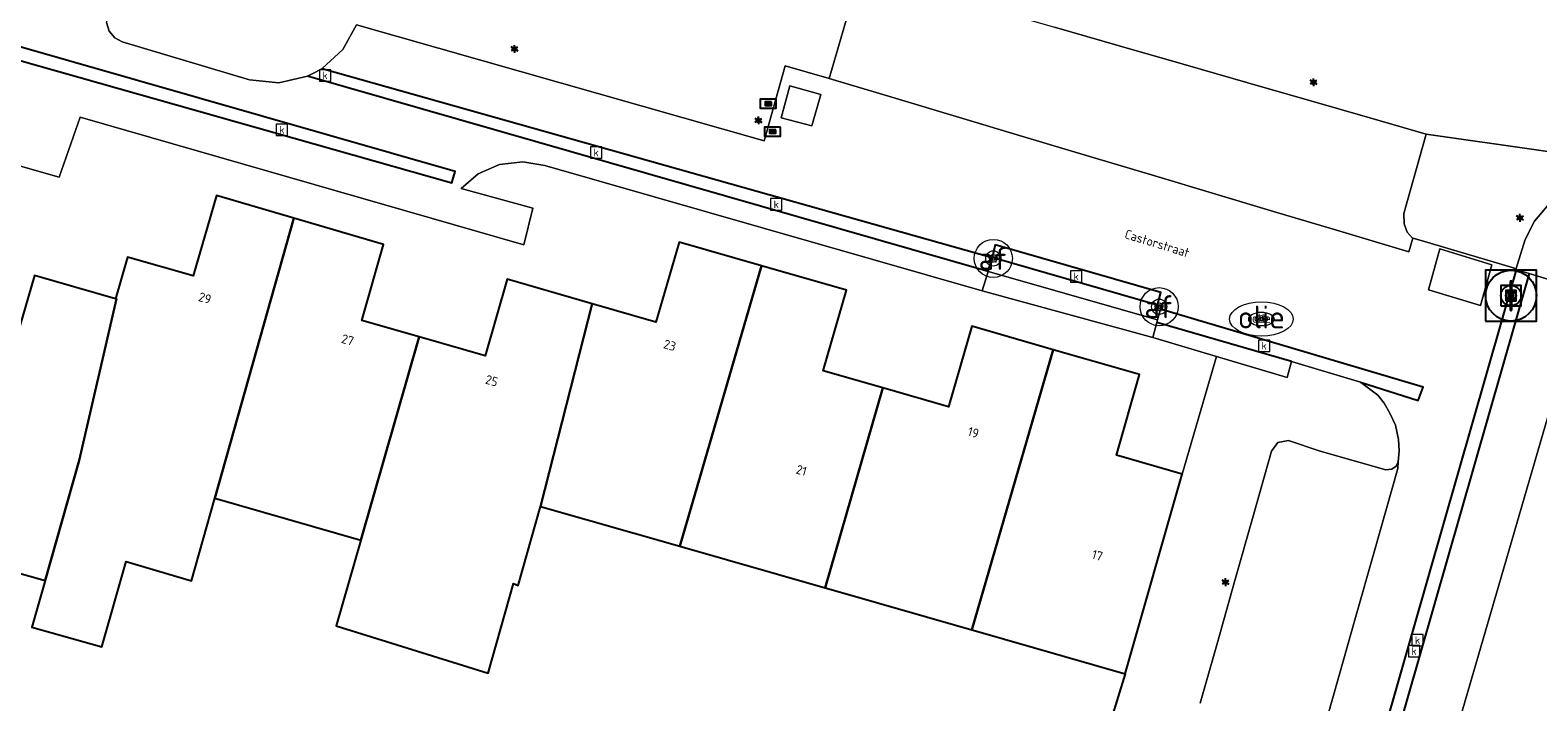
# Model space of a CAD drawing. Header units: metres. Extents: x 197147 to 199131, y 355511 to 356703.
# Tile 212 of 225: x 198919 to 198978, y 355929 to 355955. Entities that reach past the tile are written whole.
import ezdxf
from ezdxf.enums import TextEntityAlignment as Align

# ---------------------------------------------------------------- set-up
doc = ezdxf.new("R2010")
doc.units = ezdxf.units.M
for name, color, linetype, lineweight in [('B-WE-GR-BEPLANTING_CULTUUR_BOSPLANTSOEN-G', 252, 'GR-PLANTSOEN', 18), ('B-WE-GR-BEPLANTING_CULTUUR_HEESTERS-G', 252, 'Continuous', 18), ('B-WE-KL-BRANDSTOF_PUT-S', 252, 'Continuous', 25), ('B-WE-KL-BRANDSTOF_PUT-S @ 0.05', 252, 'Continuous', 25), ('B-WE-KL-BRANDSTOF_PUT-S @ 0.1', 252, 'Continuous', 25), ('B-WE-KL-BRANDSTOF_PUT-S @ 0.2', 252, 'Continuous', 25), ('B-WE-KL-BRANDSTOF_PUT-S @ 0.5 (1)', 252, 'Continuous', 25), ('B-WE-KL-BRANDSTOF_PUT-S @ 0.5 (2)', 252, 'Continuous', 25), ('B-WE-KL-ET_LS_OV_LICHTMAST-S', 252, 'Continuous', 25), ('B-WE-OG-BEBOUWING_STRAATNAAM-T18', 252, 'Continuous', 18), ('B-WE-OG-TERREIN_ERF-G', 252, 'Continuous', 18), ('B-WE-RI-GWA_KOLK-S', 252, 'Continuous', 25), ('B-WE-RI-GWA_RIOOLPUT-S', 252, 'Continuous', 25), ('B-WE-RI-GWA_RIOOLPUT-S @ 0.05', 252, 'Continuous', 25), ('B-WE-RI-GWA_RIOOLPUT-S @ 0.1', 252, 'Continuous', 25), ('B-WE-RI-GWA_RIOOLPUT-S @ 0.2', 252, 'Continuous', 25), ('B-WE-RI-GWA_RIOOLPUT-S @ 0.5 (1)', 252, 'Continuous', 25), ('B-WE-RI-GWA_RIOOLPUT-S @ 0.5 (2)', 252, 'Continuous', 25), ('B-WE-VH-ONVERHARD-G', 252, 'Continuous', 18), ('B-WE-VH-VERHARDING_BETONSTRAATSTEEN-G', 252, 'Continuous', 18), ('B-WE-VH-VERHARDING_HALFVERHARDING-G', 252, 'Continuous', 18), ('B-WE-VH-VERHARDING_OPEN-G', 252, 'Continuous', 18), ('B-WE-VH-VERHARDING_STRAATBAKSTEEN-G', 252, 'Continuous', 18), ('B-WE-VH-VERHARDING_TEGEL-G', 252, 'Continuous', 18), ('B-WE-VW-AFSLUITPAAL-S', 253, 'Continuous', 25), ('B-WE-VW-AFSLUITPAAL-S @ 0.05', 253, 'Continuous', 25), ('B-WE-VW-AFSLUITPAAL-S @ 0.1', 253, 'Continuous', 25), ('B-WE-VW-AFSLUITPAAL-S @ 0.2', 253, 'Continuous', 25), ('B-WE-VW-AFSLUITPAAL-S @ 0.5 (1)', 253, 'Continuous', 25), ('B-WE-VW-AFSLUITPAAL-S @ 0.5 (2)', 253, 'Continuous', 25), ('X-XX-AL-ALGEMEEN-G', 7, 'Continuous', 18)]:
    doc.layers.add(name, color=color, linetype=linetype, lineweight=lineweight)
for name, color, linetype in [('B-WE-IE-TERREINAFSCHEIDING_KUNSTMATIG_HEKWERK-G', 252, 'IE-TERREINAFSCHEIDING-KUNSTMATIG'), ('B-WE-KL-DATA_CAI-S', 252, 'Continuous'), ('B-WE-KL-DATA_CAI-S @ 0.05', 252, 'Continuous'), ('B-WE-KL-DATA_CAI-S @ 0.1', 252, 'Continuous'), ('B-WE-KL-DATA_CAI-S @ 0.2', 252, 'Continuous'), ('B-WE-KL-DATA_CAI-S @ 0.5 (1)', 252, 'Continuous'), ('B-WE-KL-DATA_CAI-S @ 0.5 (2)', 252, 'Continuous'), ('B-WE-OG-BEBOUWING-GV', 252, 'Continuous'), ('B-WE-OG-BEBOUWING_HUISNUMMER-T18', 252, 'Continuous'), ('B-WE-VH-GOOT-G', 253, 'Continuous')]:
    doc.layers.add(name, color=color, linetype=linetype)
doc.styles.add('NLCS-ISO', font='NLCS-ISO.ttf')
doc.styles.add('NLCS-ISO-ANNOTATIEF-T18', font='NLCS-ISO.ttf', dxfattribs={"height": 1.8})
doc.styles.add('NLCS-ISO-M-T18', font='NLCS-ISO.ttf', dxfattribs={"height": 1.8})
doc.linetypes.add('GR-PLANTSOEN', pattern='A,0,[179,NLCS.SHX,S=2,R=0,X=0,Y=0],-4', length=4)
doc.linetypes.add('IE-TERREINAFSCHEIDING-KUNSTMATIG', pattern='A,4,[82,NLCS.SHX,S=0.75,R=90,X=0,Y=0],4,-2', length=10)

# ---------------------------------------------------------------- blocks, each defined once
blk = doc.blocks.new('SKL-DATA_TERREINKAST-SO')
for q in [(-0.2, 0.2), (0.2, 0.2)]:
    blk.add_line((0, -0.21), q)
at = {"flags": 128}
blk.add_lwpolyline([(0.63, 0.35), (-0.63, 0.35), (-0.63, -0.35), (0.63, -0.35)], close=True, dxfattribs=at)
at = {"style": 'NLCS-ISO'}
blk.add_attdef('TYPE', text='', height=0.35, dxfattribs=at).set_placement((-0.03, 0.69), align=Align.MIDDLE_CENTER)
blk = doc.blocks.new('*U835')
at = {"layer": 'B-WE-KL-DATA_CAI-S @ 0.05', "xscale": 0.05, "yscale": 0.05, "zscale": 0.05}
blk.add_blockref('SKL-DATA_TERREINKAST-SO', (198948.285, 355951.016), dxfattribs=at)
at = {"layer": 'B-WE-KL-DATA_CAI-S @ 0.1', "xscale": 0.1, "yscale": 0.1, "zscale": 0.1}
blk.add_blockref('SKL-DATA_TERREINKAST-SO', (198948.285, 355951.016), dxfattribs=at)
at = {"layer": 'B-WE-KL-DATA_CAI-S @ 0.2', "xscale": 0.2, "yscale": 0.2, "zscale": 0.2}
blk.add_blockref('SKL-DATA_TERREINKAST-SO', (198948.285, 355951.016), dxfattribs=at)
at = {"layer": 'B-WE-KL-DATA_CAI-S @ 0.5 (1)', "xscale": 0.5, "yscale": 0.5, "zscale": 0.5}
blk.add_blockref('SKL-DATA_TERREINKAST-SO', (198948.285, 355951.016), dxfattribs=at)
at = {"layer": 'B-WE-KL-DATA_CAI-S @ 0.5 (2)', "xscale": 0.5, "yscale": 0.5, "zscale": 0.5}
blk.add_blockref('SKL-DATA_TERREINKAST-SO', (198948.285, 355951.016), dxfattribs=at)
blk = doc.blocks.new('*U838')
at = {"layer": 'B-WE-KL-DATA_CAI-S @ 0.05', "xscale": 0.05, "yscale": 0.05, "zscale": 0.05}
blk.add_blockref('SKL-DATA_TERREINKAST-SO', (198948.112, 355952.11), dxfattribs=at)
at = {"layer": 'B-WE-KL-DATA_CAI-S @ 0.1', "xscale": 0.1, "yscale": 0.1, "zscale": 0.1}
blk.add_blockref('SKL-DATA_TERREINKAST-SO', (198948.112, 355952.11), dxfattribs=at)
at = {"layer": 'B-WE-KL-DATA_CAI-S @ 0.2', "xscale": 0.2, "yscale": 0.2, "zscale": 0.2}
blk.add_blockref('SKL-DATA_TERREINKAST-SO', (198948.112, 355952.11), dxfattribs=at)
at = {"layer": 'B-WE-KL-DATA_CAI-S @ 0.5 (1)', "xscale": 0.5, "yscale": 0.5, "zscale": 0.5}
blk.add_blockref('SKL-DATA_TERREINKAST-SO', (198948.112, 355952.11), dxfattribs=at)
at = {"layer": 'B-WE-KL-DATA_CAI-S @ 0.5 (2)', "xscale": 0.5, "yscale": 0.5, "zscale": 0.5}
blk.add_blockref('SKL-DATA_TERREINKAST-SO', (198948.112, 355952.11), dxfattribs=at)
blk = doc.blocks.new('B-SIE-WEG_LICHTMAST-SO')
at = {"ltscale": 0.1}
for p, q in [((-0.33, 0.19), (-0.67, 0.39)), ((0, 0.39), (0, 0.77)), ((0.33, 0.19), (0.67, 0.39)), ((-0.33, -0.19), (-0.67, -0.39)), ((0, -0.39), (0, -0.77)), ((0.33, -0.19), (0.67, -0.39))]:
    blk.add_line(p, q, dxfattribs=at)
at = {"flags": 128}
for points in [[(-0.35, 0.15), (0.35, 0.15)], [(-0.35, -0.15), (0.35, -0.15)]]:
    blk.add_lwpolyline(points, dxfattribs=at)
at = {"ltscale": 0.1}
blk.add_circle((0, 0), 0.386, dxfattribs=at)
at = {"style": 'NLCS-ISO'}
blk.add_attdef('TYPE', text='', height=0.549, dxfattribs=at).set_placement((0, 0.77), align=Align.BOTTOM_CENTER)
blk = doc.blocks.new('SVW-AFSLUITPAAL-SO')
at = {"lineweight": 18}
blk.add_circle((0, 0), 1.5, dxfattribs=at)
at = {"lineweight": 18, "style": 'NLCS-ISO'}
blk.add_text('af', height=1.8, dxfattribs=at).set_placement((0, 0), align=Align.MIDDLE_CENTER)
blk = doc.blocks.new('*U883')
at = {"layer": 'B-WE-VW-AFSLUITPAAL-S @ 0.05', "xscale": 0.05, "yscale": 0.05, "zscale": 0.05}
blk.add_blockref('SVW-AFSLUITPAAL-SO', (198963.496, 355944.126), dxfattribs=at)
at = {"layer": 'B-WE-VW-AFSLUITPAAL-S @ 0.1', "xscale": 0.1, "yscale": 0.1, "zscale": 0.1}
blk.add_blockref('SVW-AFSLUITPAAL-SO', (198963.496, 355944.126), dxfattribs=at)
at = {"layer": 'B-WE-VW-AFSLUITPAAL-S @ 0.2', "xscale": 0.2, "yscale": 0.2, "zscale": 0.2}
blk.add_blockref('SVW-AFSLUITPAAL-SO', (198963.496, 355944.126), dxfattribs=at)
at = {"layer": 'B-WE-VW-AFSLUITPAAL-S @ 0.5 (1)', "xscale": 0.5, "yscale": 0.5, "zscale": 0.5}
blk.add_blockref('SVW-AFSLUITPAAL-SO', (198963.496, 355944.126), dxfattribs=at)
at = {"layer": 'B-WE-VW-AFSLUITPAAL-S @ 0.5 (2)', "xscale": 0.5, "yscale": 0.5, "zscale": 0.5}
blk.add_blockref('SVW-AFSLUITPAAL-SO', (198963.496, 355944.126), dxfattribs=at)
blk = doc.blocks.new('*U888')
at = {"layer": 'B-WE-VW-AFSLUITPAAL-S @ 0.05', "xscale": 0.05, "yscale": 0.05, "zscale": 0.05}
blk.add_blockref('SVW-AFSLUITPAAL-SO', (198956.97, 355946.025), dxfattribs=at)
at = {"layer": 'B-WE-VW-AFSLUITPAAL-S @ 0.1', "xscale": 0.1, "yscale": 0.1, "zscale": 0.1}
blk.add_blockref('SVW-AFSLUITPAAL-SO', (198956.97, 355946.025), dxfattribs=at)
at = {"layer": 'B-WE-VW-AFSLUITPAAL-S @ 0.2', "xscale": 0.2, "yscale": 0.2, "zscale": 0.2}
blk.add_blockref('SVW-AFSLUITPAAL-SO', (198956.97, 355946.025), dxfattribs=at)
at = {"layer": 'B-WE-VW-AFSLUITPAAL-S @ 0.5 (1)', "xscale": 0.5, "yscale": 0.5, "zscale": 0.5}
blk.add_blockref('SVW-AFSLUITPAAL-SO', (198956.97, 355946.025), dxfattribs=at)
at = {"layer": 'B-WE-VW-AFSLUITPAAL-S @ 0.5 (2)', "xscale": 0.5, "yscale": 0.5, "zscale": 0.5}
blk.add_blockref('SVW-AFSLUITPAAL-SO', (198956.97, 355946.025), dxfattribs=at)
blk = doc.blocks.new('BGT-KOLK-SO')
at = {"color": 0, "linetype": 'ByBlock', "lineweight": 18}
blk.add_lwpolyline([(-0.045, -0.045), (0.045, -0.045), (0.045, 0.045), (-0.045, 0.045)], close=True, dxfattribs=at)
at = {"color": 0, "linetype": 'ByBlock', "lineweight": 18, "style": 'NLCS-ISO-M-T18'}
blk.add_text('k', height=0.06, dxfattribs=at).set_placement((0, 0), align=Align.MIDDLE_CENTER)
blk = doc.blocks.new('SKL-BENZINEPUT_OLIEPUT-SO')
at = {"color": 0, "linetype": 'ByBlock', "lineweight": 18}
blk.add_ellipse((0, 0), major_axis=(2.5, 0), ratio=0.54, dxfattribs=at)
at = {"color": 0, "linetype": 'ByBlock', "lineweight": 18, "style": 'NLCS-ISO'}
blk.add_text('olie', height=1.8, dxfattribs=at).set_placement((0, 0.16), align=Align.MIDDLE_CENTER)
blk = doc.blocks.new('*U1107')
at = {"layer": 'B-WE-KL-BRANDSTOF_PUT-S @ 0.05', "xscale": 0.05, "yscale": 0.05, "zscale": 0.05}
blk.add_blockref('SKL-BENZINEPUT_OLIEPUT-SO', (198967.521, 355943.64), dxfattribs=at)
at = {"layer": 'B-WE-KL-BRANDSTOF_PUT-S @ 0.1', "xscale": 0.1, "yscale": 0.1, "zscale": 0.1}
blk.add_blockref('SKL-BENZINEPUT_OLIEPUT-SO', (198967.521, 355943.64), dxfattribs=at)
at = {"layer": 'B-WE-KL-BRANDSTOF_PUT-S @ 0.2', "xscale": 0.2, "yscale": 0.2, "zscale": 0.2}
blk.add_blockref('SKL-BENZINEPUT_OLIEPUT-SO', (198967.521, 355943.64), dxfattribs=at)
at = {"layer": 'B-WE-KL-BRANDSTOF_PUT-S @ 0.5 (1)', "xscale": 0.5, "yscale": 0.5, "zscale": 0.5}
blk.add_blockref('SKL-BENZINEPUT_OLIEPUT-SO', (198967.521, 355943.64), dxfattribs=at)
at = {"layer": 'B-WE-KL-BRANDSTOF_PUT-S @ 0.5 (2)', "xscale": 0.5, "yscale": 0.5, "zscale": 0.5}
blk.add_blockref('SKL-BENZINEPUT_OLIEPUT-SO', (198967.521, 355943.64), dxfattribs=at)
blk = doc.blocks.new('SRI-PUT_INSPECTIE-SO')
at = {"lineweight": -3, "flags": 128}
blk.add_lwpolyline([(-2, -2), (2, -2), (2, 2), (-2, 2)], close=True, dxfattribs=at)
at = {"lineweight": -3, "ltscale": 1.5}
blk.add_circle((0, 0), 2, dxfattribs=at)
at = {"ltscale": 0.1, "style": 'NLCS-ISO'}
blk.add_text('I', height=2.5, dxfattribs=at).set_placement((0, -0.01), align=Align.MIDDLE_CENTER)
blk = doc.blocks.new('*U1110')
at = {"layer": 'B-WE-RI-GWA_RIOOLPUT-S @ 0.05', "xscale": 0.05, "yscale": 0.05, "zscale": 0.05}
blk.add_blockref('SRI-PUT_INSPECTIE-SO', (198977.343, 355944.563), dxfattribs=at)
at = {"layer": 'B-WE-RI-GWA_RIOOLPUT-S @ 0.1', "xscale": 0.1, "yscale": 0.1, "zscale": 0.1}
blk.add_blockref('SRI-PUT_INSPECTIE-SO', (198977.343, 355944.563), dxfattribs=at)
at = {"layer": 'B-WE-RI-GWA_RIOOLPUT-S @ 0.2', "xscale": 0.2, "yscale": 0.2, "zscale": 0.2}
blk.add_blockref('SRI-PUT_INSPECTIE-SO', (198977.343, 355944.563), dxfattribs=at)
at = {"layer": 'B-WE-RI-GWA_RIOOLPUT-S @ 0.5 (1)', "xscale": 0.5, "yscale": 0.5, "zscale": 0.5}
blk.add_blockref('SRI-PUT_INSPECTIE-SO', (198977.343, 355944.563), dxfattribs=at)
at = {"layer": 'B-WE-RI-GWA_RIOOLPUT-S @ 0.5 (2)', "xscale": 0.5, "yscale": 0.5, "zscale": 0.5}
blk.add_blockref('SRI-PUT_INSPECTIE-SO', (198977.343, 355944.563), dxfattribs=at)

msp = doc.modelspace()

# ---------------------------------------------------------------- linework, layer by layer
at = {"layer": 'B-WE-GR-BEPLANTING_CULTUUR_BOSPLANTSOEN-G', "ltscale": 0.2, "flags": 128}
msp.add_lwpolyline([(198929.975, 355953.192), (198930.273, 355953.333), (198930.557, 355953.501), (198931.371, 355954.248), (198931.912, 355955.211), (198947.947, 355950.656), (198948.777, 355953.603), (198950.505, 355953.103), (198951.615, 355956.892), (198951.826, 355957.156), (198952.162, 355957.193), (198954.295, 355956.58), (198956.863, 355955.842), (198959.383, 355955.118), (198961.921, 355954.388), (198964.443, 355953.664), (198966.988, 355952.932), (198969.415, 355952.235), (198971.792, 355951.551), (198974.001, 355950.917), (198983.127, 355949.62), (198983.702, 355949.48), (199003.581, 355946.425), (199005.233, 355946.346), (199006.9, 355946.577), (199008.494, 355947.115), (199009.936, 355947.925), (199010.51, 355948.333), (199010.961, 355948.652), (199011.589, 355949.096), (199012.808, 355949.66), (199014.109, 355949.994), (199015.427, 355950.086), (199015.442, 355950.232), (198902.429, 355969.81), (198900.797, 355963.761), (198900.282, 355961.852), (198900.335, 355961.801), (198901.362, 355961.505), (198901.316, 355961.368), (198900.853, 355959.798), (198900.887, 355959.491), (198900.893, 355959.436), (198901.19, 355959.185), (198903.119, 355958.618), (198903.519, 355958.669), (198903.549, 355958.707), (198903.739, 355958.944), (198904.217, 355960.691), (198904.501, 355961.726), (198904.668, 355962.344), (198905.312, 355964.631), (198905.512, 355964.885), (198905.833, 355964.922), (198908.022, 355964.294), (198910.569, 355963.564), (198913.116, 355962.833), (198915.664, 355962.103), (198918.211, 355961.372), (198920.758, 355960.642), (198922.898, 355960.028), (198923.154, 355959.824), (198923.192, 355959.498), (198922.098, 355955.632), (198922.069, 355955.306), (198922.173, 355954.969), (198922.402, 355954.699), (198922.692, 355954.549), (198927.693, 355953.052), (198928.846, 355952.93), (198929.975, 355953.192)], close=True, dxfattribs=at)
at = {"layer": 'B-WE-GR-BEPLANTING_CULTUUR_HEESTERS-G', "ltscale": 0.2, "flags": 128}
msp.add_lwpolyline([(198973.124, 355947.798), (198973.14, 355947.392), (198973.256, 355947.063), (198973.467, 355946.821), (198973.482, 355946.817), (198973.804, 355946.735), (198977.483, 355945.637), (198977.487, 355945.603), (198977.529, 355945.59), (198977.897, 355946.776), (198978.266, 355947.488), (198978.844, 355948.169), (198979.511, 355948.624), (198980.571, 355949.198), (198981.426, 355949.553), (198982.2, 355949.64), (198983.127, 355949.62), (198974.001, 355950.917), (198973.124, 355947.798)], close=True, dxfattribs=at)
msp.add_lwpolyline([(198965.109, 355928.524), (198965.787, 355930.919), (198966.476, 355933.351), (198967.17, 355935.799), (198967.17, 355935.799), (198967.919, 355938.443), (198968.171, 355938.785), (198968.59, 355938.858), (198969.838, 355938.437), (198972.413, 355937.708), (198972.652, 355937.737), (198972.823, 355937.854), (198972.903, 355938.021), (198972.941, 355938.453), (198972.914, 355938.902), (198972.799, 355939.46), (198972.571, 355939.936), (198972.353, 355940.336), (198972.1, 355940.644), (198971.423, 355941.159), (198968.706, 355941.964), (198968.537, 355941.345), (198965.748, 355942.171), (198964.403, 355937.54), (198962.155, 355929.686), (198961.612, 355927.894)], dxfattribs=at)
at = {"layer": 'B-WE-IE-TERREINAFSCHEIDING_KUNSTMATIG_HEKWERK-G', "ltscale": 0.2, "flags": 128}
msp.add_lwpolyline([(198962.155, 355929.686), (198961.612, 355927.894)], dxfattribs=at)
at = {"layer": 'B-WE-OG-BEBOUWING-GV', "ltscale": 0.2, "flags": 128}
for points in [[(198919.653, 355933.351), (198919.135, 355931.518), (198921.888, 355930.741), (198922.846, 355934.103), (198925.411, 355933.348), (198926.327, 355936.593), (198929.438, 355947.609), (198926.396, 355948.5), (198925.48, 355945.341), (198922.897, 355946.074), (198922.428, 355944.44), (198922.46, 355944.431), (198920.994, 355938.073), (198919.653, 355933.351)], [(198934.372, 355942.937), (198932.117, 355943.587), (198932.977, 355946.573), (198929.438, 355947.609), (198926.327, 355936.593), (198932.078, 355934.943), (198934.372, 355942.937)], [(198947.853, 355945.735), (198944.604, 355946.665), (198943.691, 355943.513), (198941.187, 355944.236), (198939.149, 355936.272), (198944.634, 355934.702), (198947.853, 355945.735)], [(198952.626, 355940.93), (198950.28, 355941.602), (198951.19, 355944.779), (198947.853, 355945.735), (198944.634, 355934.702), (198950.353, 355933.065), (198952.626, 355940.93)], [(198922.428, 355944.44), (198919.237, 355945.356), (198918.316, 355942.189), (198915.617, 355942.969), (198913.376, 355935.123), (198919.653, 355933.351), (198920.994, 355938.073), (198922.46, 355944.431), (198922.428, 355944.44)], [(198931.111, 355931.573), (198937.087, 355929.713), (198938.082, 355933.233), (198938.27, 355933.163), (198939.149, 355936.272), (198941.187, 355944.236), (198937.84, 355945.203), (198936.973, 355942.188), (198934.372, 355942.937), (198932.078, 355934.943), (198931.111, 355931.573)], [(198956.13, 355931.411), (198959.327, 355942.433), (198956.12, 355943.356), (198955.213, 355940.189), (198952.626, 355940.93), (198950.353, 355933.065), (198950.679, 355932.972), (198956.13, 355931.411)], [(198959.327, 355942.433), (198956.13, 355931.411), (198956.171, 355931.399), (198962.155, 355929.686), (198964.403, 355937.54), (198961.818, 355938.291), (198962.722, 355941.456), (198959.327, 355942.433)]]:
    msp.add_lwpolyline(points, close=True, dxfattribs=at)
at = {"layer": 'B-WE-OG-TERREIN_ERF-G', "ltscale": 0.2, "flags": 128}
for points in [[(198918.316, 355942.189), (198919.237, 355945.356), (198922.428, 355944.44), (198922.897, 355946.074), (198925.48, 355945.341), (198926.396, 355948.5), (198929.438, 355947.609), (198932.977, 355946.573), (198932.117, 355943.587), (198934.372, 355942.937), (198936.973, 355942.188), (198937.84, 355945.203), (198941.187, 355944.236), (198943.691, 355943.513), (198944.604, 355946.665), (198947.853, 355945.735), (198951.19, 355944.779), (198950.28, 355941.602), (198952.626, 355940.93), (198955.213, 355940.189), (198956.12, 355943.356), (198959.327, 355942.433), (198962.722, 355941.456), (198961.818, 355938.291), (198964.403, 355937.54), (198965.748, 355942.171), (198963.242, 355942.913), (198956.53, 355944.752), (198939.326, 355949.678), (198938.455, 355949.827), (198937.54, 355949.717), (198936.697, 355949.347), (198936.022, 355948.777), (198938.844, 355947.997), (198938.488, 355946.557), (198921.038, 355951.581), (198920.206, 355949.223), (198906.187, 355953.22)], [(198961.612, 355927.894), (198962.155, 355929.686), (198956.171, 355931.399), (198956.13, 355931.411), (198950.679, 355932.972), (198950.353, 355933.065), (198944.634, 355934.702), (198939.149, 355936.272), (198938.27, 355933.163), (198938.082, 355933.233), (198937.087, 355929.713), (198931.111, 355931.573), (198932.078, 355934.943), (198926.327, 355936.593), (198925.411, 355933.348), (198922.846, 355934.103), (198921.888, 355930.741), (198919.135, 355931.518), (198919.653, 355933.351), (198913.376, 355935.123)]]:
    msp.add_lwpolyline(points, dxfattribs=at)
msp.add_lwpolyline([(198985.13, 355928.94), (198985.814, 355931.309), (198984.536, 355931.687), (198985.522, 355935.108), (198986.436, 355938.28), (198987.708, 355937.917), (198988.428, 355940.426), (198988.452, 355940.51), (198979.736, 355943.035), (198979.697, 355942.902), (198973.014, 355919.925), (198972.996, 355919.814), (198975.942, 355918.956), (198981.75, 355917.199), (198982.509, 355919.788), (198981.233, 355920.148), (198982.184, 355923.461), (198983.127, 355926.747), (198984.393, 355926.388), (198985.13, 355928.94)], close=True, dxfattribs=at)
at = {"layer": 'B-WE-VH-GOOT-G', "ltscale": 0.2, "flags": 128}
for points in [[(198905.9, 355957.484), (198907.86, 355956.881), (198935.655, 355948.995), (198935.791, 355949.443), (198907.981, 355957.422), (198906.023, 355958.013)], [(198956.77, 355945.517), (198929.975, 355953.192)], [(198930.557, 355953.501), (198956.923, 355946.063)], [(198956.77, 355945.517), (198956.923, 355946.063)], [(198963.434, 355944.186), (198963.568, 355944.685), (198957.047, 355946.554), (198956.923, 355946.063)], [(198963.434, 355944.186), (198956.923, 355946.063)], [(198970.037, 355919.362), (198977.563, 355945.58)], [(198978.063, 355945.426), (198970.559, 355919.275)], [(198963.555, 355944.03), (198963.584, 355944.132), (198963.434, 355944.186)], [(198971.423, 355941.159), (198973.696, 355940.442), (198973.889, 355940.961), (198963.555, 355944.03)], [(198968.706, 355941.964), (198963.409, 355943.509)]]:
    msp.add_lwpolyline(points, dxfattribs=at)
at = {"layer": 'B-WE-VH-ONVERHARD-G', "ltscale": 0.2, "flags": 128}
msp.add_lwpolyline([(198948.622, 355951.562), (198949.833, 355951.239), (198950.176, 355952.475), (198948.96, 355952.808), (198948.622, 355951.562)], close=True, dxfattribs=at)
at = {"layer": 'B-WE-VH-VERHARDING_BETONSTRAATSTEEN-G', "ltscale": 0.2, "flags": 128}
for points in [[(198951.615, 355956.892), (198950.505, 355953.103), (198953.112, 355952.324), (198955.636, 355951.57), (198958.167, 355950.813), (198960.681, 355950.062), (198963.193, 355949.312), (198965.732, 355948.553), (198968.134, 355947.835), (198970.564, 355947.109), (198970.564, 355947.109), (198973.328, 355946.283), (198973.482, 355946.817), (198973.467, 355946.821), (198973.256, 355947.063), (198973.14, 355947.392), (198973.124, 355947.798), (198974.001, 355950.917), (198971.792, 355951.551), (198969.415, 355952.235), (198966.988, 355952.932), (198964.443, 355953.664), (198961.921, 355954.388), (198959.383, 355955.118)], [(198969.876, 355927.133), (198970.569, 355929.576), (198971.253, 355931.988), (198971.946, 355934.428), (198972.893, 355937.766), (198972.903, 355938.021), (198972.903, 355938.021), (198972.823, 355937.854), (198972.652, 355937.737), (198972.413, 355937.708), (198969.838, 355938.437), (198968.59, 355938.858), (198968.171, 355938.785), (198967.919, 355938.443), (198967.17, 355935.799), (198966.476, 355933.351), (198965.787, 355930.919), (198965.109, 355928.524)]]:
    msp.add_lwpolyline(points, dxfattribs=at)
at = {"layer": 'B-WE-VH-VERHARDING_HALFVERHARDING-G', "ltscale": 0.2, "flags": 128}
msp.add_lwpolyline([(198963.409, 355943.509), (198963.437, 355943.608), (198956.77, 355945.517), (198956.53, 355944.752), (198963.242, 355942.913), (198963.409, 355943.509)], close=True, dxfattribs=at)
at = {"layer": 'B-WE-VH-VERHARDING_OPEN-G', "ltscale": 0.2, "flags": 128}
msp.add_lwpolyline([(198974.542, 355946.405), (198974.099, 355944.793), (198976.138, 355944.168), (198976.588, 355945.779), (198974.542, 355946.405)], close=True, dxfattribs=at)
at = {"layer": 'B-WE-VH-VERHARDING_STRAATBAKSTEEN-G', "ltscale": 0.2, "flags": 128}
for points in [[(198907.981, 355957.422), (198935.791, 355949.443), (198935.655, 355948.995), (198907.86, 355956.881)], [(198906.187, 355953.22), (198920.206, 355949.223), (198921.038, 355951.581), (198938.488, 355946.557), (198938.844, 355947.997), (198936.022, 355948.777), (198936.697, 355949.347), (198937.54, 355949.717), (198938.455, 355949.827), (198939.326, 355949.678), (198956.53, 355944.752), (198956.77, 355945.517), (198929.975, 355953.192), (198928.846, 355952.93), (198927.693, 355953.052), (198922.692, 355954.549), (198922.402, 355954.699), (198922.173, 355954.969), (198922.069, 355955.306)], [(198970.037, 355919.362), (198977.563, 355945.58), (198977.529, 355945.59), (198977.487, 355945.603), (198977.483, 355945.637), (198973.804, 355946.735), (198973.482, 355946.817), (198973.328, 355946.283), (198973.328, 355946.283), (198970.564, 355947.109), (198968.134, 355947.835), (198965.732, 355948.553), (198963.193, 355949.312), (198960.681, 355950.062), (198958.167, 355950.813), (198955.636, 355951.57), (198953.112, 355952.324), (198950.505, 355953.103), (198948.777, 355953.603), (198947.947, 355950.656), (198931.912, 355955.211), (198931.371, 355954.248), (198930.557, 355953.501), (198956.923, 355946.063), (198957.047, 355946.554), (198963.568, 355944.685), (198963.434, 355944.186), (198963.584, 355944.132), (198963.555, 355944.03), (198973.889, 355940.961), (198973.696, 355940.442), (198971.423, 355941.159), (198972.1, 355940.644), (198972.353, 355940.336), (198972.571, 355939.936), (198972.799, 355939.46), (198972.914, 355938.902), (198972.941, 355938.453), (198972.903, 355938.021), (198972.893, 355937.766), (198971.946, 355934.428), (198971.253, 355931.988), (198970.569, 355929.576), (198969.876, 355927.133)]]:
    msp.add_lwpolyline(points, dxfattribs=at)
for points in [[(198948.622, 355951.562), (198948.96, 355952.808), (198950.176, 355952.475), (198949.833, 355951.239), (198948.622, 355951.562)], [(198963.434, 355944.186), (198956.923, 355946.063), (198956.77, 355945.517), (198963.437, 355943.608), (198963.555, 355944.03), (198963.584, 355944.132), (198963.434, 355944.186)], [(198974.542, 355946.405), (198976.588, 355945.779), (198976.138, 355944.168), (198974.099, 355944.793), (198974.542, 355946.405)], [(198978.063, 355945.426), (198970.559, 355919.275), (198972.901, 355918.885), (198972.903, 355919.243), (198972.996, 355919.814), (198973.014, 355919.925), (198979.697, 355942.902), (198979.736, 355943.035), (198980.237, 355944.759), (198978.063, 355945.426)], [(198968.706, 355941.964), (198963.409, 355943.509), (198963.242, 355942.913), (198965.748, 355942.171), (198968.537, 355941.345), (198968.706, 355941.964)]]:
    msp.add_lwpolyline(points, close=True, dxfattribs=at)
at = {"layer": 'B-WE-VH-VERHARDING_TEGEL-G', "ltscale": 0.2, "flags": 128}
for points in [[(198900.162, 355961.772), (198900.13, 355961.781), (198896.344, 355948.491), (198896.897, 355948.353), (198899.938, 355959.196), (198905.9, 355957.484), (198907.86, 355956.881), (198935.655, 355948.995), (198935.791, 355949.443), (198907.981, 355957.422), (198906.023, 355958.013), (198903.549, 355958.707), (198903.519, 355958.669), (198903.119, 355958.618), (198901.19, 355959.185), (198900.893, 355959.436), (198900.887, 355959.491), (198900.062, 355959.685), (198900.626, 355961.581), (198900.177, 355961.719), (198900.162, 355961.772)], [(198930.557, 355953.501), (198930.273, 355953.333), (198929.975, 355953.192), (198956.77, 355945.517), (198956.923, 355946.063), (198930.557, 355953.501)], [(198980.237, 355944.759), (198980.769, 355946.469), (198980.984, 355946.829), (198981.293, 355947.122), (198981.62, 355947.372), (198982.007, 355947.53), (198982.446, 355947.567), (198983.502, 355947.466), (198983.702, 355949.48), (198983.127, 355949.62), (198982.2, 355949.64), (198981.426, 355949.553), (198980.571, 355949.198), (198979.511, 355948.624), (198978.844, 355948.169), (198978.266, 355947.488), (198977.897, 355946.776), (198977.529, 355945.59), (198977.563, 355945.58), (198978.063, 355945.426), (198980.237, 355944.759)], [(198963.434, 355944.186), (198963.568, 355944.685), (198957.047, 355946.554), (198956.923, 355946.063), (198963.434, 355944.186)], [(198978.063, 355945.426), (198977.563, 355945.58), (198970.037, 355919.362), (198970.559, 355919.275), (198978.063, 355945.426)], [(198963.437, 355943.608), (198963.409, 355943.509), (198968.706, 355941.964), (198971.423, 355941.159), (198973.696, 355940.442), (198973.889, 355940.961), (198963.555, 355944.03), (198963.437, 355943.608)]]:
    msp.add_lwpolyline(points, close=True, dxfattribs=at)
at = {"layer": 'X-XX-AL-ALGEMEEN-G', "ltscale": 0.2, "flags": 128}
msp.add_lwpolyline([(198948.622, 355951.562), (198949.833, 355951.239), (198950.176, 355952.475), (198948.96, 355952.808), (198948.622, 355951.562)], close=True, dxfattribs=at)

# ---------------------------------------------------------------- block references
at = {"layer": 'B-WE-KL-BRANDSTOF_PUT-S'}
msp.add_blockref('*U1107', (0, 0), dxfattribs=at)
at = {"layer": 'B-WE-KL-DATA_CAI-S'}
for name in ['*U838', '*U835']:
    msp.add_blockref(name, (0, 0), dxfattribs=at)
at = {"layer": 'B-WE-KL-ET_LS_OV_LICHTMAST-S', "xscale": 0.2, "yscale": 0.2, "zscale": 0.2}
for p in [(198938.127, 355954.265), (198969.573, 355952.955), (198947.725, 355951.454), (198977.697, 355947.621), (198966.107, 355933.29)]:
    msp.add_blockref('B-SIE-WEG_LICHTMAST-SO', p, dxfattribs=at)
at = {"layer": 'B-WE-RI-GWA_KOLK-S', "xscale": 5, "yscale": 5, "zscale": 5}
for p in [(198930.673, 355953.22), (198928.972, 355951.083), (198941.339, 355950.189), (198948.428, 355948.151), (198960.23, 355945.312), (198967.627, 355942.59), (198973.667, 355931.012), (198973.529, 355930.577)]:
    msp.add_blockref('BGT-KOLK-SO', p, dxfattribs=at)
at = {"layer": 'B-WE-RI-GWA_RIOOLPUT-S'}
msp.add_blockref('*U1110', (0, 0), dxfattribs=at)
at = {"layer": 'B-WE-VW-AFSLUITPAAL-S'}
for name in ['*U888', '*U883']:
    msp.add_blockref(name, (0, 0), dxfattribs=at)

# ---------------------------------------------------------------- texts
at = {"layer": 'B-WE-OG-BEBOUWING_HUISNUMMER-T18', "style": 'NLCS-ISO-ANNOTATIEF-T18'}
for s, rotation, p in [('29', 343.7, (198925.945, 355944.464)), ('29', 343.7, (198925.945, 355944.464)), ('27', 343.7, (198931.561, 355942.82)), ('27', 343.7, (198931.561, 355942.82)), ('23', 344, (198944.239, 355942.609)), ('23', 344, (198944.239, 355942.609)), ('25', 343.9, (198937.231, 355941.215)), ('25', 343.9, (198937.231, 355941.215)), ('19', 343.9, (198956.185, 355939.175)), ('19', 343.9, (198956.185, 355939.175)), ('21', 344, (198949.419, 355937.688)), ('21', 344, (198949.419, 355937.688)), ('17', 343.8, (198961.066, 355934.344)), ('17', 343.8, (198961.066, 355934.344))]:
    msp.add_text(s, height=0.36, rotation=rotation, dxfattribs=at).set_placement(p, align=Align.MIDDLE_CENTER)
at = {"layer": 'B-WE-OG-BEBOUWING_STRAATNAAM-T18', "style": 'NLCS-ISO-ANNOTATIEF-T18'}
msp.add_text('Castorstraat', height=0.36, rotation=343, dxfattribs=at).set_placement((198963.416, 355946.617), align=Align.MIDDLE_CENTER)

doc.saveas('drawing.dxf')
